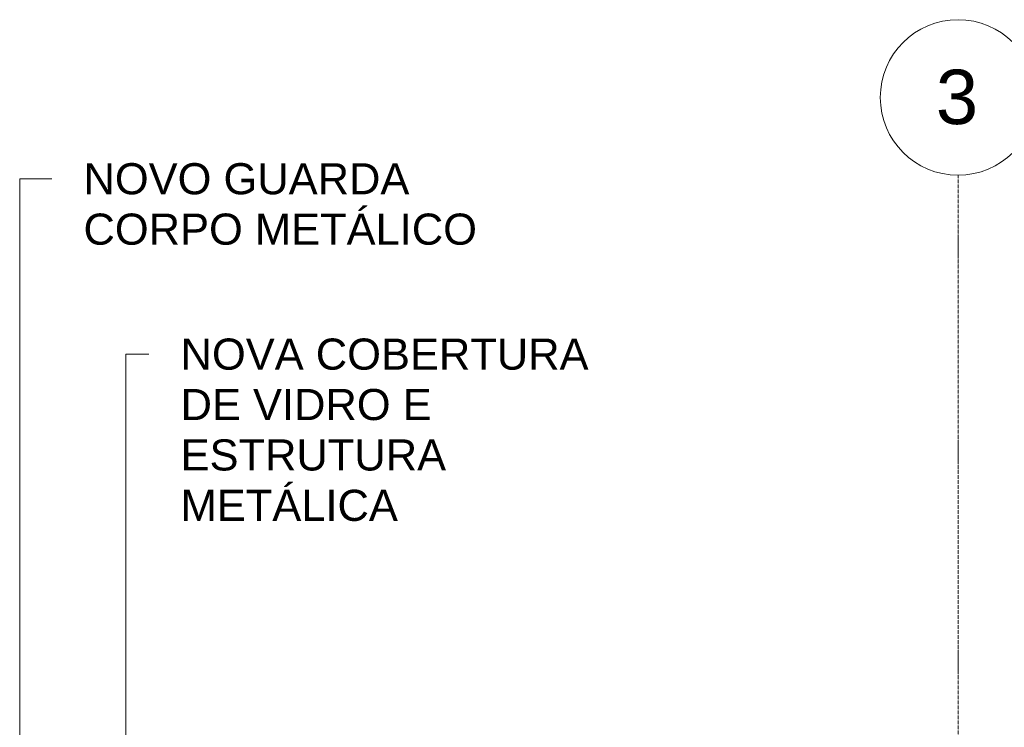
# Model space of a CAD drawing. Header units: millimetres. Extents: x -6278 to 66626, y -2027 to 8822.
# Tile 10 of 41: x 7184 to 10350, y 6254 to 8528. Entities that reach past the tile are written whole.
import ezdxf

# ---------------------------------------------------------------- set-up
doc = ezdxf.new("R2010")
doc.units = ezdxf.units.MM
doc.linetypes.add('_Traço - ponto', pattern=[16, 12, -2, 0, -2])
for name, color, linetype, lineweight in [('G-ANNO-TEXT', 231, 'Continuous', 9), ('S-GRID', 1, 'Continuous', 9), ('S-GRID-IDEN', 1, 'Continuous', 9)]:
    doc.layers.add(name, color=color, linetype=linetype, lineweight=lineweight)
doc.styles.add('Arial_2', font='arial.ttf', dxfattribs={"height": 175})
doc.styles.add('Arial_3', font='arial.ttf', dxfattribs={"height": 100})

# ---------------------------------------------------------------- blocks, each defined once
blk = doc.blocks.new('Grid - Head Grid-11506-CORTE C - MANTER _ CONSTRUIR')
at = {"layer": 'S-GRID-IDEN'}
blk.add_circle((29896.1, 8278.5), 250, dxfattribs=at)

msp = doc.modelspace()

# ---------------------------------------------------------------- linework, layer by layer
at = {"layer": 'G-ANNO-TEXT', "color": 250}
for p, q in [((7184.308, 8017.204), (7287.834, 8017.204)), ((7184.308, 1939.835), (7184.308, 8017.204)), ((7525.66, 7453.389), (7600.012, 7453.389)), ((7525.66, 4726.541), (7525.66, 7453.389))]:
    msp.add_line(p, q, dxfattribs=at)
at = {"layer": 'S-GRID', "linetype": '_Traço - ponto'}
msp.add_line((10201.115, -1931.064), (10201.115, 8028.481), dxfattribs=at)

# ---------------------------------------------------------------- block references
at = {"layer": 'S-GRID-IDEN'}
msp.add_blockref('Grid - Head Grid-11506-CORTE C - MANTER _ CONSTRUIR', (-19695, 0), dxfattribs=at)

# ---------------------------------------------------------------- texts
at = {"layer": 'G-ANNO-TEXT', "color": 7, "char_height": 100, "attachment_point": 1, "style": 'Arial_3'}
for s, insert, width in [('NOVO GUARDA ', (7389.434, 8067.204), 1338.81813), ('CORPO METÁLICO', (7389.434, 7905.147), 1555.27375), ('NOVA COBERTURA ', (7701.612, 7503.389), 1667.51), ('DE VIDRO E ', (7701.612, 7341.331), 1046.20219), ('ESTRUTURA ', (7701.612, 7179.274), 1102.32031), ('METÁLICA', (7701.612, 7017.217), 861.81406)]:
    msp.add_mtext(s, dxfattribs=dict(at, insert=insert, width=width))
at = {"layer": 'S-GRID-IDEN', "insert": (10129.804, 8367.853), "char_height": 175, "width": 168.35437, "attachment_point": 1, "style": 'Arial_2'}
msp.add_mtext('3', dxfattribs=at)

doc.saveas('drawing.dxf')
